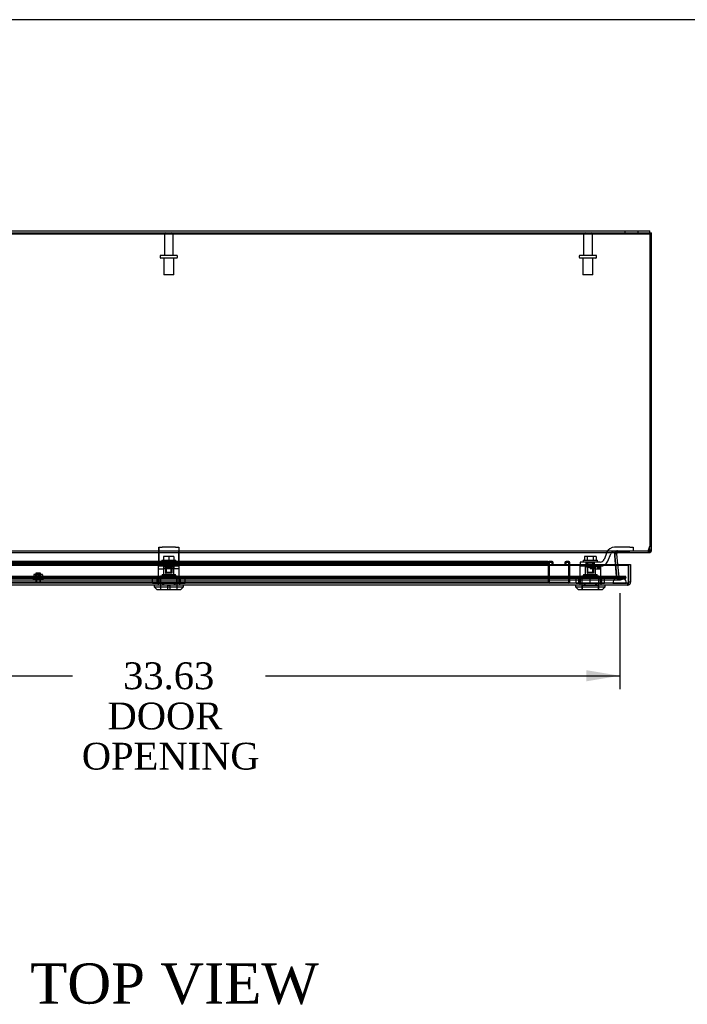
# Model space of a CAD drawing. Header units: inches. Extents: x 1 to 240, y -1 to 159.
# Tile 18 of 26: x 65 to 89, y 122 to 159. Entities that reach past the tile are written whole.
import ezdxf
from ezdxf.enums import TextEntityAlignment as Align
from ezdxf.lldxf.tags import DXFTag

# ---------------------------------------------------------------- set-up
doc = ezdxf.new("R2010")
doc.units = ezdxf.units.IN
doc.header["$MEASUREMENT"] = 0
for name, color, linetype in [('COM70220', 7, 'Continuous'), ('COM70708-1', 7, 'Continuous'), ('COM70709-10', 7, 'Continuous'), ('COM70710-5', 7, 'Continuous'), ('COM70711-1', 7, 'Continuous'), ('COM70712-10', 7, 'Continuous'), ('COM70714-1', 7, 'Continuous'), ('COM70714-2', 7, 'Continuous'), ('Default', 7, 'Continuous'), ('LOK10031', 7, 'Continuous'), ('LOK10031_CAM', 7, 'Continuous'), ('LOK10031_INSERT', 7, 'Continuous'), ('LOK10031_NUT', 7, 'Continuous'), ('LOK10031_SC', 7, 'Continuous'), ('NTS18118', 7, 'Continuous'), ('QLB20254', 7, 'Continuous'), ('STD26063', 7, 'Continuous'), ('STD26089', 7, 'Continuous')]:
    doc.layers.add(name, color=color, linetype=linetype)
doc.styles.add('SEACAD_Times_New_Roman', font='times.ttf')
tags = doc.linetypes.add('HIDDEN2', pattern=[0.1875, 0.125, -0.0625]).pattern_tags.tags
tags[6:7] = [DXFTag(74, 4), DXFTag(75, 0), DXFTag(340, '0'), DXFTag(46, 0.0), DXFTag(50, 0.0), DXFTag(44, 0.0), DXFTag(45, 0.0)]
tags[4:5] = [DXFTag(74, 4), DXFTag(75, 0), DXFTag(340, '0'), DXFTag(46, 0.0), DXFTag(50, 0.0), DXFTag(44, 0.0), DXFTag(45, 0.0)]
doc.dimstyles.new('HAMMOND_(STH_-_240x160)', dxfattribs={"dimtxt": 1, "dimasz": 1.25, "dimexe": 0.5, "dimexo": 0.5, "dimgap": 0.25, "dimtad": 0, "dimtih": 1, "dimtoh": 1, "dimzin": 0, "dimdsep": 46, "dimtxsty": 'SEACAD_Times_New_Roman', "dimblk1": '_SE_FILLED', "dimblk2": '_SE_FILLED', "dimsah": 1, "dimcen": 0.5, "dimadec": 0, "dimazin": 0, "dimtfac": 0.8, "dimtofl": 0, "dimtmove": 0, "dimatfit": 3, "dimfxl": 1, "dimtolj": 1, "dimtzin": 0, "dimarcsym": 0})

# ---------------------------------------------------------------- blocks, each defined once
blk = doc.blocks.new('SE3')
at = {"layer": 'COM70220', "color": 7, "linetype": 'HIDDEN2'}
for p, q in [((86.711, 138.433), (53.592, 138.433)), ((86.711, 138.187), (53.592, 138.187)), ((86.711, 138.185), (53.592, 138.185)), ((86.711, 138.184), (53.592, 138.184)), ((86.961, 138.433), (86.711, 138.433)), ((86.961, 138.187), (86.711, 138.187)), ((87.21, 138.185), (86.711, 138.185)), ((87.21, 138.184), (86.711, 138.184)), ((86.712, 138.185), (86.961, 138.187)), ((86.712, 138.184), (86.712, 138.185)), ((86.961, 138.187), (87.21, 138.185)), ((87.21, 138.185), (87.21, 138.184))]:
    blk.add_line(p, q, dxfattribs=at)
blk.add_arc((86.961, 138.183), 0.25, 0, 180, dxfattribs=at)
at = {"layer": 'COM70708-1', "color": 7, "linetype": 'Continuous'}
for p, q in [((52.26, 151.321), (88.08, 151.321)), ((52.26, 151.249), (88.08, 151.249)), ((88.08, 151.249), (88.08, 151.321))]:
    blk.add_line(p, q, dxfattribs=at)
at = {"layer": 'COM70708-1', "color": 7, "linetype": 'HIDDEN2'}
for p, q in [((87.152, 151.321), (87.152, 151.249)), ((87.652, 151.249), (87.652, 151.321))]:
    blk.add_line(p, q, dxfattribs=at)
at = {"layer": 'COM70709-10', "color": 7, "linetype": 'HIDDEN2'}
for p, q in [((52.224, 151.25), (88.08, 151.25)), ((52.276, 139.393), (88.028, 139.393)), ((86.781, 139.244), (86.781, 139.237)), ((86.782, 139.217), (86.782, 139.224)), ((86.848, 138.435), (86.782, 139.217)), ((86.788, 139.285), (86.788, 139.285)), ((86.908, 139.393), (86.908, 139.321)), ((88.018, 139.393), (88.018, 139.321)), ((88.028, 139.393), (88.028, 139.321)), ((88.042, 139.413), (88.08, 139.565)), ((88.042, 139.413), (88.042, 139.383)), ((86.848, 138.442), (86.811, 138.883)), ((53.124, 138.439), (87.18, 138.439)), ((53.124, 138.37), (87.18, 138.37)), ((53.35, 138.383), (86.954, 138.383)), ((53.35, 138.311), (86.954, 138.311)), ((86.848, 138.435), (86.848, 138.442)), ((86.874, 138.416), (86.848, 138.442)), ((86.874, 138.41), (86.848, 138.435)), ((86.874, 138.416), (86.874, 138.41)), ((87.18, 138.439), (86.968, 138.384)), ((86.968, 138.384), (86.968, 138.315)), ((87.18, 138.37), (86.968, 138.315)), ((87.18, 138.37), (87.18, 138.439))]:
    blk.add_line(p, q, dxfattribs=at)
at = {"layer": 'COM70709-10', "color": 7, "linetype": 'Continuous'}
for p, q in [((52.224, 151.22), (88.08, 151.22)), ((88.08, 151.24), (88.08, 151.22)), ((88.08, 151.22), (88.08, 139.535)), ((52.276, 139.321), (88.028, 139.321)), ((86.811, 138.883), (86.782, 139.224)), ((86.787, 139.282), (86.787, 139.275)), ((88.042, 139.383), (88.08, 139.535))]:
    blk.add_line(p, q, dxfattribs=at)
for centre, end_param in [((86.908, 139.244), 3.297963), ((86.908, 139.237), 3.116771)]:
    blk.add_ellipse(centre, major_axis=(0.128, 0), ratio=0.996195, start_param=2.838142, end_param=end_param, dxfattribs=at)
at = {"layer": 'COM70709-10', "color": 7, "linetype": 'HIDDEN2'}
blk.add_ellipse((86.908, 139.237), major_axis=(0.128, 0), ratio=0.996195, start_param=3.116771, end_param=3.297963, dxfattribs=at)
for points, knots in [([(86.787, 139.275), (86.789, 139.288), (86.791, 139.301), (86.797, 139.324), (86.801, 139.335), (86.808, 139.353), (86.813, 139.361), (86.822, 139.373), (86.827, 139.378), (86.838, 139.385), (86.844, 139.387), (86.856, 139.391), (86.862, 139.391), (86.875, 139.392), (86.882, 139.393), (86.895, 139.393), (86.902, 139.393), (86.908, 139.393)], [0, 0, 0, 0, 0.125, 0.125, 0.25, 0.25, 0.375, 0.375, 0.5, 0.5, 0.625, 0.625, 0.75, 0.75, 0.875, 0.875, 1, 1, 1, 1]), ([(88.028, 139.393), (88.029, 139.393), (88.03, 139.393), (88.033, 139.395), (88.034, 139.397), (88.036, 139.4), (88.037, 139.402), (88.04, 139.408), (88.041, 139.41), (88.042, 139.413)], [0, 0, 0, 0, 0.25, 0.25, 0.5, 0.5, 0.75, 0.75, 1, 1, 1, 1]), ([(86.874, 138.416), (86.881, 138.411), (86.889, 138.406), (86.905, 138.397), (86.913, 138.393), (86.929, 138.387), (86.936, 138.385), (86.952, 138.383), (86.96, 138.383), (86.968, 138.384)], [0, 0, 0, 0, 0.25, 0.25, 0.5, 0.5, 0.75, 0.75, 1, 1, 1, 1]), ([(86.874, 138.41), (86.881, 138.394), (86.889, 138.379), (86.905, 138.352), (86.913, 138.34), (86.929, 138.322), (86.936, 138.316), (86.952, 138.31), (86.96, 138.311), (86.968, 138.315)], [0, 0, 0, 0, 0.25, 0.25, 0.5, 0.5, 0.75, 0.75, 1, 1, 1, 1])]:
    blk.add_open_spline(points, degree=3, knots=knots, dxfattribs=at)
at = {"layer": 'COM70709-10', "color": 7, "linetype": 'Continuous'}
for points, knots in [([(86.787, 139.282), (86.787, 139.283), (86.788, 139.285), (86.79, 139.288), (86.792, 139.292), (86.795, 139.295), (86.797, 139.298), (86.8, 139.301), (86.803, 139.303), (86.806, 139.306), (86.809, 139.308), (86.813, 139.31), (86.817, 139.312), (86.82, 139.313), (86.824, 139.315), (86.828, 139.316), (86.837, 139.318), (86.85, 139.32), (86.867, 139.32), (86.882, 139.321), (86.895, 139.321), (86.904, 139.321), (86.908, 139.321)], [0, 0, 0, 0, 0.026796, 0.053991, 0.081615, 0.109696, 0.138256, 0.167315, 0.196889, 0.226991, 0.257626, 0.288795, 0.320494, 0.352717, 0.385455, 0.418697, 0.452431, 0.582869, 0.718703, 0.811509, 0.905464, 1, 1, 1, 1]), ([(88.028, 139.321), (88.03, 139.321), (88.033, 139.327), (88.037, 139.349), (88.04, 139.365), (88.042, 139.383)], [0, 0, 0, 0, 0.5, 0.5, 1, 1, 1, 1])]:
    blk.add_open_spline(points, degree=3, knots=knots, dxfattribs=at)
at = {"layer": 'COM70710-5', "color": 7, "linetype": 'HIDDEN2'}
for p, q in [((86.778, 139.275), (86.779, 139.293)), ((86.778, 139.285), (86.778, 139.285)), ((86.854, 138.412), (86.778, 139.282)), ((86.779, 139.288), (86.779, 139.293)), ((86.82, 139.314), (86.82, 139.371)), ((86.827, 139.315), (86.827, 139.376)), ((53.129, 138.436), (87.175, 138.436)), ((53.129, 138.366), (87.175, 138.366)), ((53.343, 138.308), (86.961, 138.308)), ((53.348, 138.38), (86.961, 138.38)), ((86.854, 138.412), (86.854, 138.406)), ((86.857, 138.39), (86.854, 138.406)), ((86.901, 138.386), (86.857, 138.407)), ((86.857, 138.407), (86.857, 138.39)), ((86.907, 138.384), (86.901, 138.386)), ((86.901, 138.386), (86.901, 138.326)), ((86.907, 138.322), (86.901, 138.326)), ((86.961, 138.38), (86.907, 138.384)), ((86.907, 138.384), (86.907, 138.322)), ((86.971, 138.381), (86.971, 138.311)), ((87.175, 138.366), (86.971, 138.311)), ((87.175, 138.436), (87.175, 138.366))]:
    blk.add_line(p, q, dxfattribs=at)
at = {"layer": 'COM70710-5', "color": 7, "linetype": 'Continuous'}
blk.add_line((88.077, 139.419), (88.077, 139.398), dxfattribs=at)
at = {"layer": 'COM70710-5', "color": 7, "linetype": 'HIDDEN2'}
blk.add_arc((86.921, 139.109), 0.228, 116.0219, 128.2776, dxfattribs=at)
blk.add_open_spline([(88.077, 139.398), (88.075, 139.387), (88.072, 139.377), (88.066, 139.358), (88.063, 139.349), (88.058, 139.335), (88.055, 139.33), (88.049, 139.323), (88.047, 139.321), (88.044, 139.321)], degree=3, knots=[0, 0, 0, 0, 0.25, 0.25, 0.5, 0.5, 0.75, 0.75, 1, 1, 1, 1], dxfattribs=at)
at = {"layer": 'COM70711-1', "color": 7, "linetype": 'Continuous'}
for p, q in [((88.08, 151.249), (88.152, 151.249)), ((88.08, 151.24), (88.08, 151.249)), ((88.152, 139.429), (88.152, 151.249)), ((86.781, 139.239), (86.782, 139.226)), ((86.849, 139.282), (86.787, 139.276)), ((86.849, 139.282), (86.884, 138.883)), ((86.864, 139.314), (86.859, 139.32)), ((86.885, 139.321), (86.864, 139.314)), ((88.044, 139.321), (88.028, 139.321)), ((88.044, 139.391), (88.044, 139.321)), ((88.08, 139.429), (88.08, 139.535)), ((88.08, 139.429), (88.152, 139.429)), ((86.785, 139.188), (86.812, 138.883))]:
    blk.add_line(p, q, dxfattribs=at)
at = {"layer": 'COM70711-1', "color": 7, "linetype": 'HIDDEN2'}
for p, q in [((86.849, 139.288), (86.778, 139.293)), ((86.787, 139.276), (86.778, 139.275)), ((86.778, 139.275), (86.781, 139.239)), ((86.782, 139.226), (86.785, 139.188)), ((86.859, 139.32), (86.82, 139.371)), ((86.885, 139.321), (86.885, 139.393)), ((88.044, 139.393), (88.028, 139.393)), ((88.044, 139.393), (88.044, 139.391)), ((88.078, 139.419), (88.148, 139.398)), ((86.812, 138.883), (86.853, 138.408)), ((86.884, 138.883), (86.925, 138.415)), ((86.925, 138.415), (86.853, 138.408)), ((86.853, 138.408), (86.854, 138.406)), ((86.925, 138.412), (86.854, 138.406)), ((86.926, 138.407), (86.856, 138.39)), ((86.941, 138.386), (86.901, 138.326)), ((86.925, 138.415), (86.925, 138.412)), ((86.941, 138.386), (86.961, 138.38)), ((86.961, 138.38), (86.971, 138.381)), ((86.961, 138.38), (86.961, 138.308)), ((86.961, 138.308), (86.989, 138.311)), ((86.971, 138.381), (87.175, 138.436)), ((86.971, 138.381), (86.989, 138.311)), ((86.989, 138.311), (87.194, 138.366)), ((87.175, 138.436), (87.194, 138.366))]:
    blk.add_line(p, q, dxfattribs=at)
for centre, radius, start, end in [((86.885, 139.285), 0.108, 126.8349, 185), ((86.885, 139.285), 0.108, 90, 126.8349), ((86.961, 138.416), 0.108, 185.0001, 235.7898), ((86.961, 138.416), 0.108, 235.7899, 270), ((86.961, 138.416), 0.036, 185, 235.7899)]:
    blk.add_arc(centre, radius, start, end, dxfattribs=at)
at = {"layer": 'COM70711-1', "color": 7, "linetype": 'Continuous'}
for centre, radius, start, end in [((86.885, 139.285), 0.036, 126.8349, 185), ((88.044, 139.429), 0.108, 270, 0), ((88.044, 139.429), 0.036, 270, 0)]:
    blk.add_arc(centre, radius, start, end, dxfattribs=at)
at = {"layer": 'COM70712-10', "color": 7, "linetype": 'Continuous'}
for p, q in [((53.009, 138.883), (87.295, 138.883)), ((53.009, 138.853), (87.295, 138.853)), ((87.295, 138.883), (87.295, 138.219)), ((87.295, 138.883), (87.367, 138.883)), ((87.295, 138.883), (87.295, 138.853)), ((87.295, 138.173), (87.295, 138.853)), ((87.367, 138.883), (87.367, 138.219)), ((87.259, 138.111), (53.045, 138.111)), ((87.295, 138.117), (87.295, 138.219)), ((87.367, 138.219), (87.295, 138.219)), ((87.295, 138.117), (87.295, 138.217)), ((87.295, 138.173), (87.295, 138.116)), ((87.295, 138.117), (87.295, 138.117))]:
    blk.add_line(p, q, dxfattribs=at)
at = {"layer": 'COM70712-10', "color": 7, "linetype": 'HIDDEN2'}
for p, q in [((87.259, 138.183), (53.045, 138.183)), ((69.756, 138.183), (69.756, 138.181)), ((69.953, 138.183), (69.953, 138.111)), ((70.35, 138.183), (70.35, 138.111)), ((70.547, 138.183), (70.547, 138.181)), ((85.471, 138.183), (85.471, 138.181)), ((85.668, 138.183), (85.668, 138.111)), ((86.065, 138.183), (86.065, 138.111)), ((86.262, 138.183), (86.262, 138.181)), ((87.259, 138.183), (87.259, 138.111))]:
    blk.add_line(p, q, dxfattribs=at)
blk.add_arc((87.259, 138.219), 0.036, 270, 357.3202, dxfattribs=at)
at = {"layer": 'COM70712-10', "color": 7, "linetype": 'Continuous'}
for radius, start, end in [(0.108, 270, 289.4491), (0.036, 357.3202, 0), (0.108, 289.4712, 0)]:
    blk.add_arc((87.259, 138.219), radius, start, end, dxfattribs=at)
at = {"layer": 'COM70712-10', "color": 7, "linetype": 'HIDDEN2'}
blk.add_ellipse((87.259, 138.219), major_axis=(0.0396, 0), ratio=0.908294, start_param=4.712389, end_param=5.846853, dxfattribs=at)
at = {"layer": 'COM70712-10', "color": 7, "linetype": 'Continuous'}
blk.add_ellipse((87.259, 138.219), major_axis=(0.119, 0), ratio=0.908294, start_param=4.712389, end_param=5.019287, dxfattribs=at)
at = {"layer": 'COM70714-1', "color": 7, "linetype": 'HIDDEN2'}
for p, q in [((84.294, 138.996), (54.731, 138.996)), ((84.294, 138.956), (54.731, 138.956)), ((84.294, 138.902), (54.731, 138.902)), ((84.294, 138.996), (84.294, 138.953)), ((84.294, 138.953), (84.294, 138.226)), ((84.294, 138.223), (54.731, 138.223)), ((84.294, 138.226), (84.294, 138.183))]:
    blk.add_line(p, q, dxfattribs=at)
at = {"layer": 'COM70714-2', "color": 7, "linetype": 'HIDDEN2'}
for p, q in [((84.294, 138.953), (84.294, 138.226)), ((84.334, 138.953), (84.334, 138.226)), ((84.439, 138.996), (84.337, 138.996)), ((84.439, 138.956), (84.337, 138.956)), ((84.442, 138.902), (84.442, 138.953)), ((84.482, 138.902), (84.442, 138.902)), ((84.482, 138.902), (84.482, 138.953)), ((84.919, 138.953), (84.919, 138.902)), ((84.919, 138.902), (84.959, 138.902)), ((84.959, 138.953), (84.959, 138.902)), ((85.064, 138.996), (84.962, 138.996)), ((85.064, 138.956), (84.962, 138.956)), ((85.067, 138.226), (85.067, 138.953)), ((85.107, 138.226), (85.107, 138.953)), ((84.337, 138.223), (85.064, 138.223))]:
    blk.add_line(p, q, dxfattribs=at)
for centre, radius, start, end in [((84.337, 138.953), 0.043, 90, 180), ((84.337, 138.953), 0.003, 90, 180), ((84.439, 138.953), 0.043, 0, 90), ((84.439, 138.953), 0.003, 0, 90), ((84.962, 138.953), 0.043, 90, 180), ((84.962, 138.953), 0.003, 90, 180), ((85.064, 138.953), 0.043, 0, 90), ((85.064, 138.953), 0.003, 0, 90), ((84.337, 138.226), 0.043, 180, 270), ((84.337, 138.226), 0.003, 180, 270), ((85.064, 138.226), 0.003, 270, 0), ((85.064, 138.226), 0.043, 270, 0)]:
    blk.add_arc(centre, radius, start, end, dxfattribs=at)
at = {"layer": 'LOK10031', "color": 7, "linetype": 'HIDDEN2'}
for p, q in [((69.759, 138.821), (69.775, 138.821)), ((69.759, 138.821), (69.759, 138.181)), ((69.759, 138.721), (69.958, 138.721)), ((69.902, 138.511), (70.402, 138.511)), ((69.902, 138.511), (69.902, 138.451)), ((69.958, 138.821), (69.958, 138.511)), ((70.152, 138.721), (69.958, 138.721)), ((70.031, 138.821), (70.152, 138.821)), ((70.152, 138.721), (70.152, 138.821)), ((70.544, 138.721), (70.152, 138.721)), ((70.345, 138.821), (70.345, 138.721)), ((70.345, 138.511), (70.345, 138.721)), ((70.402, 138.451), (70.402, 138.511)), ((70.544, 138.821), (70.525, 138.821)), ((70.544, 138.721), (70.544, 138.821)), ((70.544, 138.181), (70.544, 138.721)), ((85.978, 138.821), (85.474, 138.821)), ((85.474, 138.821), (85.474, 138.181)), ((85.617, 138.511), (86.117, 138.511)), ((85.617, 138.511), (85.617, 138.451)), ((85.673, 138.821), (85.673, 138.511)), ((85.867, 138.821), (85.867, 138.721)), ((86.06, 138.721), (85.867, 138.721)), ((86.06, 138.721), (86.06, 138.821)), ((86.06, 138.721), (86.259, 138.721)), ((86.06, 138.511), (86.06, 138.721)), ((86.117, 138.451), (86.117, 138.511)), ((86.259, 138.821), (86.24, 138.821)), ((86.259, 138.721), (86.259, 138.821)), ((86.259, 138.181), (86.259, 138.721)), ((69.756, 138.181), (69.756, 138.111)), ((69.756, 138.181), (69.921, 138.181)), ((69.837, 138.451), (70.467, 138.451)), ((69.837, 138.451), (69.837, 137.951)), ((69.921, 138.181), (69.921, 138.111)), ((69.921, 138.181), (70.383, 138.181)), ((70.383, 138.181), (70.383, 138.111)), ((70.383, 138.181), (70.547, 138.181)), ((70.467, 137.951), (70.467, 138.451)), ((70.547, 138.181), (70.547, 138.111)), ((85.471, 138.181), (85.471, 138.111)), ((85.471, 138.181), (85.636, 138.181)), ((85.552, 138.451), (86.182, 138.451)), ((85.552, 138.451), (85.552, 137.951)), ((85.636, 138.181), (85.636, 138.111)), ((85.636, 138.181), (86.098, 138.181)), ((86.098, 138.181), (86.098, 138.111)), ((86.098, 138.181), (86.262, 138.181)), ((86.182, 137.951), (86.182, 138.451)), ((86.262, 138.181), (86.262, 138.111))]:
    blk.add_line(p, q, dxfattribs=at)
at = {"layer": 'LOK10031', "color": 7, "linetype": 'Continuous'}
for p, q in [((69.602, 138.111), (69.602, 138.051)), ((70.702, 138.051), (70.702, 138.111)), ((85.317, 138.111), (85.317, 138.051)), ((86.417, 138.051), (86.417, 138.111)), ((69.602, 138.051), (70.702, 138.051)), ((69.602, 138.051), (69.702, 137.951)), ((69.702, 137.951), (70.602, 137.951)), ((70.602, 137.951), (70.702, 138.051)), ((85.317, 138.051), (86.417, 138.051)), ((85.317, 138.051), (85.417, 137.951)), ((85.417, 137.951), (86.317, 137.951)), ((86.317, 137.951), (86.417, 138.051))]:
    blk.add_line(p, q, dxfattribs=at)
at = {"layer": 'LOK10031_CAM', "color": 7, "linetype": 'HIDDEN2'}
for p, q in [((69.775, 139.371), (69.775, 139.521)), ((69.775, 139.521), (69.9, 139.521)), ((69.775, 139.277), (69.775, 139.371)), ((69.9, 139.371), (69.775, 139.371)), ((69.775, 139.008), (69.775, 139.277)), ((69.778, 139.521), (69.778, 139.333)), ((69.778, 139.333), (69.778, 139.064)), ((70.4, 139.521), (69.9, 139.521)), ((70.4, 139.371), (69.9, 139.371)), ((70.4, 139.521), (70.525, 139.521)), ((70.525, 139.371), (70.4, 139.371)), ((70.525, 139.521), (70.528, 139.521)), ((70.525, 139.521), (70.525, 139.371)), ((70.525, 139.371), (70.528, 139.371)), ((70.525, 139.277), (70.525, 139.371)), ((70.525, 139.008), (70.525, 139.277)), ((70.528, 139.521), (70.528, 139.333)), ((70.528, 139.333), (70.528, 139.064)), ((86.488, 139.333), (86.379, 139.064)), ((86.518, 139.008), (86.627, 139.277)), ((87.345, 139.521), (86.766, 139.521)), ((86.766, 139.371), (87.345, 139.371)), ((87.345, 139.521), (87.47, 139.521)), ((87.47, 139.371), (87.345, 139.371)), ((87.47, 139.521), (87.47, 139.371)), ((69.775, 138.821), (69.775, 139.008)), ((70.525, 138.971), (69.775, 138.971)), ((69.778, 139.064), (69.778, 138.971)), ((69.778, 138.821), (69.778, 138.971)), ((69.993, 138.821), (69.993, 138.971)), ((69.996, 138.936), (69.996, 138.971)), ((70.308, 138.821), (70.308, 138.971)), ((70.311, 138.821), (70.311, 138.971)), ((70.525, 138.821), (70.525, 139.008)), ((70.528, 138.971), (70.525, 138.971)), ((70.528, 139.064), (70.528, 138.971)), ((70.528, 138.971), (70.528, 138.821)), ((85.865, 138.971), (85.49, 138.971)), ((85.49, 138.971), (85.49, 138.821)), ((85.708, 138.821), (85.708, 138.971)), ((86.24, 138.971), (85.865, 138.971)), ((86.023, 138.821), (86.023, 138.971)), ((70.031, 138.821), (69.775, 138.821)), ((70.04, 138.791), (70.04, 138.821)), ((70.043, 138.791), (70.043, 138.821)), ((70.23, 138.761), (70.07, 138.761)), ((70.525, 138.821), (70.152, 138.821)), ((70.233, 138.761), (70.23, 138.761)), ((70.26, 138.791), (70.26, 138.821)), ((70.263, 138.791), (70.263, 138.821)), ((85.978, 138.821), (86.24, 138.821)), ((86.113, 138.791), (86.113, 138.821)), ((86.203, 138.761), (86.143, 138.761)), ((86.233, 138.791), (86.233, 138.821))]:
    blk.add_line(p, q, dxfattribs=at)
for centre, radius, start, end in [((86.766, 139.221), 0.3, 90, 157.9806), ((86.766, 139.221), 0.15, 90, 157.9806), ((86.24, 139.121), 0.15, 270, 337.9806), ((86.24, 139.121), 0.3, 270, 337.9806), ((70.07, 138.791), 0.03, 180, 270), ((70.073, 138.791), 0.03, 180, 270), ((70.23, 138.791), 0.03, 270, 0), ((70.233, 138.791), 0.03, 270, 0), ((86.143, 138.791), 0.03, 180, 270), ((86.203, 138.791), 0.03, 270, 0)]:
    blk.add_arc(centre, radius, start, end, dxfattribs=at)
at = {"layer": 'LOK10031_INSERT', "color": 7, "linetype": 'HIDDEN2'}
for p, q in [((70.037, 138.936), (69.996, 138.936)), ((69.996, 138.786), (69.996, 138.936)), ((70.033, 138.936), (70.033, 138.561)), ((70.037, 138.936), (70.037, 138.786)), ((70.037, 138.936), (70.266, 138.936)), ((70.053, 138.936), (70.053, 138.561)), ((70.25, 138.561), (70.25, 138.936)), ((70.308, 138.936), (70.266, 138.936)), ((70.266, 138.786), (70.266, 138.936)), ((70.27, 138.936), (70.27, 138.561)), ((85.752, 138.936), (85.711, 138.936)), ((85.711, 138.786), (85.711, 138.936)), ((85.748, 138.936), (85.748, 138.561)), ((85.752, 138.936), (85.752, 138.786)), ((85.752, 138.936), (85.981, 138.936)), ((85.768, 138.936), (85.768, 138.561)), ((85.965, 138.561), (85.965, 138.936)), ((86.023, 138.936), (85.981, 138.936)), ((85.981, 138.786), (85.981, 138.936)), ((85.985, 138.936), (85.985, 138.561)), ((69.902, 138.496), (70.402, 138.496)), ((69.902, 138.496), (69.902, 138.436)), ((69.958, 138.786), (69.996, 138.786)), ((69.958, 138.786), (69.958, 138.496)), ((70.033, 138.561), (70.053, 138.561)), ((70.037, 138.786), (70.266, 138.786)), ((70.25, 138.561), (70.053, 138.561)), ((70.27, 138.561), (70.25, 138.561)), ((70.308, 138.821), (70.308, 138.786)), ((70.345, 138.786), (70.308, 138.786)), ((70.345, 138.496), (70.345, 138.786)), ((70.402, 138.436), (70.402, 138.496)), ((85.617, 138.496), (86.117, 138.496)), ((85.617, 138.496), (85.617, 138.436)), ((85.711, 138.786), (85.673, 138.786)), ((85.673, 138.786), (85.673, 138.496)), ((85.748, 138.561), (85.768, 138.561)), ((85.752, 138.786), (85.981, 138.786)), ((85.965, 138.561), (85.768, 138.561)), ((85.985, 138.561), (85.965, 138.561)), ((86.023, 138.821), (86.023, 138.786)), ((86.023, 138.786), (86.06, 138.786)), ((86.06, 138.496), (86.06, 138.786)), ((86.117, 138.436), (86.117, 138.496)), ((69.839, 138.436), (70.464, 138.436)), ((69.839, 138.436), (69.839, 137.951)), ((70.464, 137.951), (70.464, 138.436)), ((85.554, 138.436), (86.179, 138.436)), ((85.554, 138.436), (85.554, 138.101)), ((86.179, 138.101), (86.179, 138.436)), ((70.192, 138.101), (70.112, 138.101)), ((70.112, 137.951), (70.112, 138.101)), ((70.192, 138.101), (70.192, 137.951)), ((85.557, 138.101), (85.554, 138.101)), ((85.557, 138.101), (85.557, 137.951)), ((86.177, 138.101), (85.557, 138.101)), ((86.177, 138.101), (86.179, 138.101)), ((86.177, 137.951), (86.177, 138.101))]:
    blk.add_line(p, q, dxfattribs=at)
at = {"layer": 'LOK10031_NUT', "color": 7, "linetype": 'HIDDEN2'}
for p, q in [((69.846, 138.383), (69.54, 138.383)), ((69.54, 138.168), (69.54, 138.383)), ((69.846, 138.168), (69.54, 138.168)), ((69.719, 138.168), (69.719, 138.383)), ((69.768, 138.383), (69.768, 138.168)), ((70.458, 138.383), (69.846, 138.383)), ((69.846, 138.168), (69.846, 138.383)), ((70.458, 138.168), (69.846, 138.168)), ((70.764, 138.383), (70.458, 138.383)), ((70.458, 138.168), (70.458, 138.383)), ((70.764, 138.168), (70.458, 138.168)), ((70.535, 138.168), (70.535, 138.383)), ((70.585, 138.168), (70.585, 138.383)), ((70.764, 138.168), (70.764, 138.383)), ((85.867, 138.383), (85.337, 138.383)), ((85.337, 138.168), (85.337, 138.383)), ((85.867, 138.168), (85.337, 138.168)), ((85.434, 138.168), (85.434, 138.383)), ((85.483, 138.383), (85.483, 138.168)), ((86.397, 138.383), (85.867, 138.383)), ((85.867, 138.168), (85.867, 138.383)), ((86.397, 138.168), (85.867, 138.168)), ((86.25, 138.168), (86.25, 138.383)), ((86.3, 138.168), (86.3, 138.383)), ((86.397, 138.168), (86.397, 138.383))]:
    blk.add_line(p, q, dxfattribs=at)
at = {"layer": 'LOK10031_SC', "color": 7, "linetype": 'HIDDEN2'}
for p, q in [((69.889, 139.041), (70.414, 139.041)), ((69.889, 139.041), (69.889, 138.971)), ((70.152, 139.178), (69.959, 139.178)), ((69.959, 139.178), (69.959, 139.041)), ((70.033, 138.971), (70.033, 138.596)), ((70.033, 138.971), (70.058, 138.971)), ((70.058, 138.596), (70.058, 138.971)), ((70.344, 139.178), (70.152, 139.178)), ((70.152, 139.178), (70.152, 139.041)), ((70.246, 138.596), (70.246, 138.971)), ((70.27, 138.971), (70.246, 138.971)), ((70.27, 138.596), (70.27, 138.971)), ((70.344, 139.178), (70.344, 139.041)), ((70.414, 138.971), (70.414, 139.041)), ((85.604, 139.041), (86.129, 139.041)), ((85.604, 139.041), (85.604, 138.971)), ((85.755, 139.178), (85.644, 139.178)), ((85.644, 139.178), (85.644, 139.041)), ((85.748, 138.971), (85.748, 138.596)), ((85.748, 138.971), (85.773, 138.971)), ((85.978, 139.178), (85.755, 139.178)), ((85.755, 139.178), (85.755, 139.041)), ((85.773, 138.596), (85.773, 138.971)), ((85.961, 138.596), (85.961, 138.971)), ((85.985, 138.971), (85.961, 138.971)), ((86.089, 139.178), (85.978, 139.178)), ((85.978, 139.178), (85.978, 139.041)), ((85.985, 138.596), (85.985, 138.971)), ((86.089, 139.178), (86.089, 139.041)), ((86.129, 138.971), (86.129, 139.041)), ((70.033, 138.596), (70.27, 138.596)), ((85.748, 138.596), (85.985, 138.596))]:
    blk.add_line(p, q, dxfattribs=at)
at = {"layer": 'NTS18118', "color": 7, "linetype": 'HIDDEN2'}
for p, q in [((65.203, 138.504), (65.123, 138.504)), ((65.123, 138.504), (65.123, 138.497)), ((65.123, 138.497), (65.203, 138.504)), ((65.123, 138.497), (65.123, 138.339)), ((65.201, 138.308), (65.201, 138.504)), ((65.362, 138.504), (65.203, 138.504)), ((65.203, 138.504), (65.283, 138.497)), ((65.218, 138.504), (65.218, 138.308)), ((65.283, 138.497), (65.362, 138.504)), ((65.283, 138.497), (65.283, 138.339)), ((65.348, 138.308), (65.348, 138.504)), ((65.442, 138.504), (65.362, 138.504)), ((65.362, 138.504), (65.442, 138.497)), ((65.365, 138.308), (65.365, 138.504)), ((65.442, 138.497), (65.442, 138.504)), ((65.442, 138.497), (65.442, 138.339)), ((65.123, 138.339), (65.099, 138.339)), ((65.099, 138.339), (65.099, 138.308)), ((65.099, 138.308), (65.467, 138.308)), ((65.123, 138.339), (65.283, 138.339)), ((65.283, 138.339), (65.442, 138.339)), ((65.442, 138.339), (65.467, 138.339)), ((65.467, 138.308), (65.467, 138.339))]:
    blk.add_line(p, q, dxfattribs=at)
at = {"layer": 'QLB20254', "color": 7, "linetype": 'HIDDEN2'}
for p, q in [((69.116, 151.219), (69.116, 151.249)), ((69.491, 151.219), (69.116, 151.219)), ((69.36, 151.22), (69.36, 151.207)), ((69.391, 151.22), (69.391, 151.207)), ((69.47, 151.209), (69.47, 151.219)), ((69.483, 151.219), (69.47, 151.219)), ((69.477, 151.209), (69.477, 151.219)), ((70.741, 151.219), (69.491, 151.219)), ((69.496, 151.209), (69.578, 151.209)), ((69.499, 151.209), (69.499, 151.219)), ((69.52, 151.209), (69.52, 151.219)), ((69.524, 151.209), (69.524, 151.219)), ((69.544, 151.209), (69.544, 151.219)), ((69.547, 151.207), (69.547, 151.22)), ((69.573, 151.209), (69.573, 151.219)), ((69.578, 151.207), (69.578, 151.22)), ((69.582, 151.209), (69.582, 151.219)), ((69.617, 151.209), (69.617, 151.219)), ((69.617, 151.209), (69.647, 151.209)), ((69.647, 151.209), (69.647, 151.219)), ((69.647, 151.209), (69.759, 151.209)), ((69.759, 151.209), (69.759, 151.219)), ((69.794, 151.209), (69.794, 151.219)), ((69.794, 151.209), (69.955, 151.209)), ((69.824, 151.209), (69.824, 151.219)), ((69.923, 151.209), (69.923, 151.219)), ((69.925, 151.207), (69.925, 151.22)), ((69.935, 151.207), (69.935, 151.22)), ((69.955, 151.207), (69.955, 151.22)), ((69.966, 151.207), (69.966, 151.22)), ((69.992, 151.209), (69.992, 151.219)), ((69.997, 151.209), (69.997, 151.219)), ((69.997, 151.209), (70.143, 151.209)), ((70.026, 151.209), (70.026, 151.219)), ((70.031, 151.209), (70.031, 151.219)), ((70.114, 151.207), (70.114, 151.22)), ((70.143, 151.207), (70.143, 151.22)), ((70.143, 151.209), (70.143, 151.219)), ((70.174, 151.22), (70.174, 151.207)), ((70.174, 151.209), (70.248, 151.209)), ((70.202, 151.22), (70.202, 151.207)), ((70.248, 151.209), (70.248, 151.219)), ((70.323, 151.209), (70.248, 151.209)), ((70.294, 151.207), (70.294, 151.22)), ((70.323, 151.207), (70.323, 151.22)), ((70.346, 151.209), (70.346, 151.219)), ((70.352, 151.209), (70.352, 151.219)), ((70.352, 151.209), (70.497, 151.209)), ((70.38, 151.209), (70.38, 151.219)), ((70.386, 151.209), (70.386, 151.219)), ((70.469, 151.207), (70.469, 151.22)), ((70.497, 151.207), (70.497, 151.22)), ((70.498, 151.209), (70.498, 151.219)), ((70.527, 151.209), (70.527, 151.219)), ((70.527, 151.209), (70.532, 151.209)), ((70.532, 151.209), (70.532, 151.219)), ((70.532, 151.209), (70.554, 151.209)), ((70.554, 151.209), (70.554, 151.219)), ((70.554, 151.209), (70.668, 151.209)), ((70.557, 151.209), (70.557, 151.219)), ((70.559, 151.209), (70.559, 151.219)), ((70.564, 151.209), (70.564, 151.219)), ((70.576, 151.209), (70.576, 151.219)), ((70.648, 151.207), (70.648, 151.22)), ((70.668, 151.209), (70.668, 151.219)), ((70.678, 151.209), (70.676, 151.209)), ((70.678, 151.207), (70.678, 151.22)), ((70.696, 151.209), (70.696, 151.219)), ((70.696, 151.209), (70.8, 151.209)), ((70.723, 151.209), (70.723, 151.219)), ((70.754, 151.219), (70.723, 151.219)), ((71.116, 151.219), (70.741, 151.219)), ((70.794, 151.209), (70.794, 151.219)), ((70.795, 151.209), (70.795, 151.219)), ((70.8, 151.209), (70.8, 151.219)), ((70.8, 151.209), (70.823, 151.209)), ((70.823, 151.209), (70.823, 151.219)), ((70.823, 151.209), (70.853, 151.209)), ((70.853, 151.209), (70.853, 151.219)), ((71.116, 151.219), (71.116, 151.249))]:
    blk.add_line(p, q, dxfattribs=at)
at = {"layer": 'STD26063', "color": 7, "linetype": 'HIDDEN2'}
for p, q in [((65.365, 138.558), (65.201, 138.558)), ((65.201, 138.558), (65.201, 138.214)), ((65.22, 138.558), (65.22, 138.214)), ((65.345, 138.558), (65.345, 138.214)), ((65.365, 138.214), (65.365, 138.558)), ((65.408, 138.214), (65.158, 138.214)), ((65.158, 138.214), (65.158, 138.183)), ((65.408, 138.183), (65.408, 138.214))]:
    blk.add_line(p, q, dxfattribs=at)
at = {"layer": 'STD26089', "color": 7, "linetype": 'HIDDEN2'}
for p, q in [((69.986, 151.189), (69.986, 150.412)), ((70.318, 150.412), (70.318, 151.189)), ((85.611, 151.189), (85.611, 150.412)), ((85.943, 150.412), (85.943, 151.189)), ((69.827, 150.382), (69.827, 150.342)), ((70.447, 150.412), (69.857, 150.412)), ((70.447, 150.312), (69.857, 150.312)), ((69.964, 150.312), (69.964, 149.687)), ((70.339, 149.687), (70.339, 150.312)), ((70.477, 150.342), (70.477, 150.382)), ((85.452, 150.382), (85.452, 150.342)), ((86.072, 150.412), (85.482, 150.412)), ((86.072, 150.312), (85.482, 150.312)), ((85.589, 150.312), (85.589, 149.687)), ((85.964, 149.687), (85.964, 150.312)), ((86.102, 150.342), (86.102, 150.382)), ((70.339, 149.687), (69.964, 149.687)), ((85.964, 149.687), (85.589, 149.687))]:
    blk.add_line(p, q, dxfattribs=at)
for centre, radius, start, end in [((70.046, 151.189), 0.06, 90, 180), ((70.258, 151.189), 0.06, 0, 90), ((85.671, 151.189), 0.06, 90, 180), ((85.883, 151.189), 0.06, 0, 90), ((69.857, 150.382), 0.03, 90, 180), ((69.857, 150.342), 0.03, 180, 270), ((70.447, 150.382), 0.03, 0, 90), ((70.447, 150.342), 0.03, 270, 0), ((85.482, 150.382), 0.03, 90, 180), ((85.482, 150.342), 0.03, 180, 270), ((86.072, 150.382), 0.03, 0, 90), ((86.072, 150.342), 0.03, 270, 0)]:
    blk.add_arc(centre, radius, start, end, dxfattribs=at)
blk = doc.blocks.new('DMBLK258')
at = {"layer": 'Default', "linetype": 'Continuous', "transparency": 16777216}
for points in [[(54.593, 134.521), (54.593, 134.937), (53.343, 134.729)], [(85.718, 134.521), (86.968, 134.729), (85.718, 134.937)]]:
    blk.add_hatch(color=7, dxfattribs=at).paths.add_polyline_path(points)
at = {"layer": 'Default', "color": 7, "linetype": 'Continuous', "transparency": 16777216}
for p, q in [((53.343, 137.808), (53.343, 134.229)), ((86.968, 137.815), (86.968, 134.229)), ((53.343, 134.729), (66.559, 134.729)), ((73.752, 134.729), (86.968, 134.729))]:
    blk.add_line(p, q, dxfattribs=at)
at = {"layer": 'Default', "color": 7, "linetype": 'Continuous', "transparency": 16777216, "style": 'SEACAD_Times_New_Roman'}
for s, p in [('33.63', (68.449, 135.229)), ('DOOR ', (67.868, 133.729)), ('OPENING', (66.909, 132.229))]:
    blk.add_text(s, height=1, dxfattribs=at).set_placement(p, align=Align.TOP_LEFT)
blk = doc.blocks.new('_SE_FILLED')
at = {"color": 0}
blk.add_line((0, 0), (-1, 0), dxfattribs=at)
blk.add_solid([(0, 0), (-1, -0.1665), (-1, 0.1665), (0, 0)], dxfattribs=at)
blk = doc.blocks.new('BORDER')
at = {"layer": 'Default', "color": 7, "linetype": 'Continuous'}
blk.add_line((0, 27.86), (-41.86, 27.86), dxfattribs=at)

msp = doc.modelspace()

# ---------------------------------------------------------------- block references
at = {"layer": 'Default', "color": 7, "xscale": 5.7, "yscale": 5.7, "zscale": 5.7}
msp.add_blockref('BORDER', (239.562, 0.401), dxfattribs=at)
at = {"layer": 'Default'}
msp.add_blockref('SE3', (0, 0), dxfattribs=at)

# ---------------------------------------------------------------- texts
at = {"layer": 'Default', "color": 7, "linetype": 'Continuous', "style": 'SEACAD_Times_New_Roman'}
msp.add_text('TOP VIEW', height=1.5, dxfattribs=at).set_placement((64.984, 123.999), align=Align.TOP_LEFT)

# ---------------------------------------------------------------- dimensions: what is measured, and where the dimension line sits
at = {"layer": 'Default', "color": 7, "linetype": 'Continuous'}
dim = msp.add_linear_dim(base=(53.343, 134.729), p1=(53.343, 138.308), p2=(86.968, 138.315), angle=0.0124, text='\\A1;<>\\PDOOR \\XOPENING', dimstyle='HAMMOND_(STH_-_240x160)', dxfattribs=at)
dim.commit()
dim.dimension.update_dxf_attribs({"geometry": 'DMBLK258', "text_midpoint": (70.155, 134.729), "dimtype": 161})

doc.saveas('drawing.dxf')
